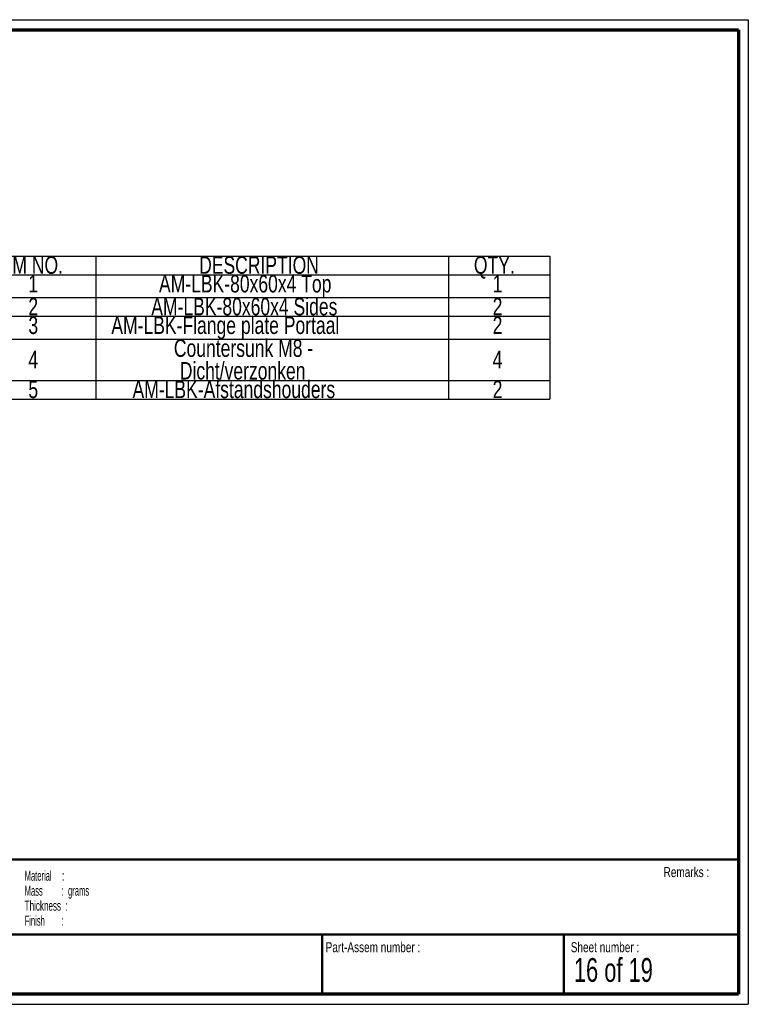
# Paper-space layout 'Portaal Assem' of a CAD drawing. Header units: millimetres. Extents: x 7 to 291, y 7 to 204.
# Tile 3 of 3: x 145 to 291, y 7 to 204. Entities that reach past the tile are written whole.
import ezdxf

# ---------------------------------------------------------------- set-up
doc = ezdxf.new("R2010")
doc.units = ezdxf.units.MM
for name, color, linetype in [('LAYER1', 7, 'Continuous'), ('LAYER2', 7, 'Continuous'), ('LOGO', 7, 'Continuous')]:
    doc.layers.add(name, color=color, linetype=linetype)
doc.styles.add('SLDTEXTSTYLE1', font='TXT', dxfattribs={"width": 0.75})
doc.styles.add('SLDTEXTSTYLE4', font='TXT', dxfattribs={"width": 0.5675})
doc.styles.add('SLDTEXTSTYLE5', font='TXT', dxfattribs={"width": 0.55})
doc.styles.add('SLDTEXTSTYLE6', font='TXT', dxfattribs={"width": 0.605})
doc.styles.add('SLDTEXTSTYLE7', font='TXT', dxfattribs={"width": 0.549})
doc.styles.add('SLDTEXTSTYLE9', font='TXT', dxfattribs={"width": 0.6875})

# ---------------------------------------------------------------- blocks, each defined once
blk = doc.blocks.new('SW_NOTE_0_29')
at = {"layer": 'LOGO', "color": 0, "char_height": 2, "attachment_point": 1}
for s, insert, style in [('Material     :', (0, 2.58), 'SLDTEXTSTYLE4'), ('Mass         :  grams', (0, -0.42), 'SLDTEXTSTYLE5'), ('Thickness  :', (0, -3.42), 'SLDTEXTSTYLE6'), ('Finish        :', (0, -6.42), 'SLDTEXTSTYLE7')]:
    blk.add_mtext(s, dxfattribs=dict(at, insert=insert, style=style))
blk = doc.blocks.new('SW_TABLEANNOTATION_1')
at = {"layer": 'LOGO', "color": 0}
for p, q in [((0, 0), (0, -3.72)), ((0, 0), (24.48, 0)), ((24.48, 0), (24.48, -3.72)), ((24.48, 0), (95.08, 0)), ((95.08, 0), (95.08, -3.72)), ((95.08, 0), (115.35, 0)), ((115.35, 0), (115.35, -3.72)), ((0, -3.72), (24.48, -3.72)), ((0, -3.72), (0, -8.31)), ((24.48, -3.72), (95.08, -3.72)), ((24.48, -3.72), (24.48, -8.31)), ((95.08, -3.72), (115.35, -3.72)), ((95.08, -3.72), (95.08, -8.31)), ((115.35, -3.72), (115.35, -8.31)), ((0, -8.31), (0, -12.03)), ((0, -8.31), (24.48, -8.31)), ((24.48, -8.31), (24.48, -12.03)), ((24.48, -8.31), (95.08, -8.31)), ((95.08, -8.31), (95.08, -12.03)), ((95.08, -8.31), (115.35, -8.31)), ((115.35, -8.31), (115.35, -12.03)), ((0, -12.03), (0, -16.62)), ((0, -12.03), (24.48, -12.03)), ((24.48, -12.03), (24.48, -16.62)), ((24.48, -12.03), (95.08, -12.03)), ((95.08, -12.03), (95.08, -16.62)), ((95.08, -12.03), (115.35, -12.03)), ((115.35, -12.03), (115.35, -16.62)), ((0, -16.62), (0, -24.87)), ((0, -16.62), (24.48, -16.62)), ((24.48, -16.62), (24.48, -24.87)), ((24.48, -16.62), (95.08, -16.62)), ((95.08, -16.62), (95.08, -24.87)), ((95.08, -16.62), (115.35, -16.62)), ((115.35, -16.62), (115.35, -24.87)), ((0, -24.87), (0, -28.59)), ((0, -24.87), (24.48, -24.87)), ((24.48, -24.87), (24.48, -28.59)), ((24.48, -24.87), (95.08, -24.87)), ((95.08, -24.87), (95.08, -28.59)), ((95.08, -24.87), (115.35, -24.87)), ((115.35, -24.87), (115.35, -28.59)), ((0, -28.59), (24.48, -28.59)), ((24.48, -28.59), (95.08, -28.59)), ((95.08, -28.59), (115.35, -28.59))]:
    blk.add_line(p, q, dxfattribs=at)
at = {"layer": 'LOGO', "color": 0, "char_height": 3.5, "attachment_point": 1, "style": 'SLDTEXTSTYLE1'}
for s, insert in [('ITEM NO.', (2.28, -0.04)), ('DESCRIPTION', (45.14, -0.04)), ('QTY.', (100.16, -0.04)), ('1', (10.95, -3.77)), ('AM-LBK-80x60x4 Top', (37.1, -3.77)), ('1', (103.92, -3.77)), ('2', (10.95, -8.35)), ('AM-LBK-80x60x4 Sides', (35.56, -8.35)), ('2', (103.92, -8.35)), ('AM-LBK-Flange plate Portaal', (27.56, -12.08)), ('3', (10.95, -12.08)), ('2', (103.92, -12.08)), ('Countersunk M8 -', (40.08, -16.66)), ('4', (10.95, -18.93)), ('4', (103.92, -18.93)), ('Dicht/verzonken', (41.27, -21.19)), ('5', (10.95, -24.91)), ('AM-LBK-Afstandshouders', (31.8, -24.91)), ('2', (103.92, -24.91))]:
    blk.add_mtext(s, dxfattribs=dict(at, insert=insert))

psp = doc.layouts.new('Portaal Assem')

# ---------------------------------------------------------------- linework, layer by layer
at = {"layer": 'LAYER1', "lineweight": 50}
for p, q in [((8.57, 35.78), (288.57, 35.78)), ((8.57, 20.78), (288.57, 20.78)), ((205.22, 8.78), (205.22, 20.78)), ((253.65, 8.78), (253.65, 20.78))]:
    psp.add_line(p, q, dxfattribs=at)
at = {"layer": 'LAYER2', "lineweight": 70}
for p, q in [((8.57, 201.78), (288.57, 201.78)), ((288.57, 201.78), (288.57, 8.78)), ((288.57, 8.78), (8.57, 8.78))]:
    psp.add_line(p, q, dxfattribs=at)
at = {"layer": 'LOGO'}
for p, q in [((6.57, 203.78), (290.57, 203.78)), ((290.57, 203.78), (290.57, 6.78)), ((6.57, 6.78), (290.57, 6.78))]:
    psp.add_line(p, q, dxfattribs=at)

# ---------------------------------------------------------------- block references
psp.add_blockref('SW_TABLEANNOTATION_1', (135.45, 156.48), dxfattribs=at)
at = {"layer": 'LOGO', "color": 218}
psp.add_blockref('SW_NOTE_0_29', (145.65, 30.93), dxfattribs=at)

# ---------------------------------------------------------------- texts
at = {"layer": 'LOGO', "attachment_point": 1}
for s, insert, char_height, style in [('Remarks :', (273.6, 34.24), 2, 'SLDTEXTSTYLE1'), ('Part-Assem number :', (205.93, 19.21), 2, 'SLDTEXTSTYLE1'), ('Sheet number :', (255.01, 19.21), 2, 'SLDTEXTSTYLE1'), ('16 of 19', (255.63, 16.04), 4.763, 'SLDTEXTSTYLE9')]:
    psp.add_mtext(s, dxfattribs=dict(at, insert=insert, char_height=char_height, style=style))

doc.saveas('drawing.dxf')
